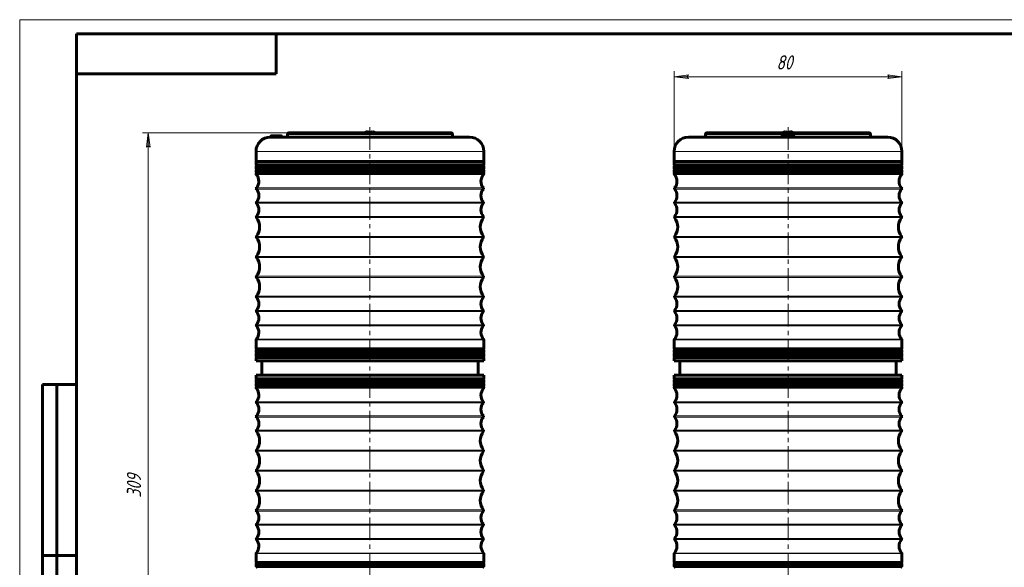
# Model space of a CAD drawing. Header units: millimetres. Extents: x 0 to 594, y 0 to 420.
# Tile 7 of 8: x 0 to 346, y 228 to 420. Entities that reach past the tile are written whole.
import ezdxf

# ---------------------------------------------------------------- set-up
doc = ezdxf.new("R2010")
doc.units = ezdxf.units.MM
for name, pattern in [('K5LT_AXLED', [12.484533, 7.984533, -1.5, 1.5, -1.5]), ('K5LT_BASIC', [0]), ('K5LT_THIN', [0])]:
    doc.linetypes.add(name, pattern=pattern)
doc.layers.add('Системный слой', color=7, linetype='Continuous')
doc.styles.add('KDIMTEXTSTYLE', font='GOST_AU.SHX', dxfattribs={"width": 0.96, "oblique": 15, "height": 5})
doc.styles.add('KTEXTSTYLE', font='GOST_AU.SHX', dxfattribs={"width": 0.96, "height": 5})
doc.dimstyles.new('KDIMSTYLE (1.00)', dxfattribs={"dimtxt": 5, "dimasz": 1, "dimexe": 2, "dimexo": 0, "dimgap": 1, "dimtad": 1, "dimtxsty": 'KDIMTEXTSTYLE', "dimsah": 1, "dimcen": 0, "dimdle": 1, "dimadec": 0, "dimazin": 0, "dimtfac": 0.667, "dimtmove": 0, "dimatfit": 3, "dimfxl": 1, "dimtvp": 1, "dimtolj": 1, "dimtzin": 0, "dimarcsym": 0})

# ---------------------------------------------------------------- blocks, each defined once
blk = doc.blocks.new('D0')
at = {"layer": 'Системный слой'}
for points in [[(45.82, 375.28), (45.16, 380.28), (44.5, 375.28), (45.16, 375.78)], [(45.16, 71.78), (45.82, 76.78), (45.16, 76.28), (44.5, 76.78)]]:
    blk.add_hatch(color=7, dxfattribs=at).paths.add_polyline_path(points)
at = {"layer": 'Системный слой', "color": 7, "linetype": 'K5LT_THIN', "lineweight": 18}
for p, q in [((94.48, 380.28), (43.16, 380.28)), ((44.5, 375.28), (45.16, 380.28)), ((45.16, 380.28), (45.82, 375.28)), ((45.16, 375.78), (44.5, 375.28)), ((45.82, 375.28), (45.16, 375.78)), ((45.16, 71.78), (44.5, 76.78)), ((44.5, 76.78), (45.16, 76.28)), ((45.16, 76.28), (45.82, 76.78)), ((45.82, 76.78), (45.16, 71.78)), ((62.98, 71.78), (43.16, 71.78))]:
    blk.add_line(p, q, dxfattribs=at)
blk.add_wipeout([(44.16, 252.3), (37.03, 252.3), (37.03, 262.81), (44.16, 262.81)]).dxf.layer = 'Системный слой'
blk.add_line((45.16, 71.78), (45.16, 380.28), dxfattribs=at)
at = {"layer": 'Системный слой', "color": 7, "insert": (37.63, 252.3), "char_height": 5, "attachment_point": 1, "rotation": 90, "style": 'KTEXTSTYLE'}
blk.add_mtext('\\H3.5;\\W0.965;\\Q15;\\Q15;\\H5.00;309', dxfattribs=at)
blk = doc.blocks.new('KDIMARROW_01')
at = {"layer": 'Системный слой'}
blk.add_hatch(color=0, dxfattribs=at).paths.add_polyline_path([(0, 0), (-5, 0.66), (-4.5, 0), (-5, -0.66)])
at = {"layer": 'Системный слой', "color": 0, "linetype": 'K5LT_THIN', "lineweight": 18}
for p, q in [((-4.5, 0), (-5, 0.66)), ((-5, 0.66), (0, 0)), ((0, 0), (-5, -0.66)), ((-5, -0.66), (-4.5, 0)), ((0, 0), (-1, 0))]:
    blk.add_line(p, q, dxfattribs=at)
blk = doc.blocks.new('U20')
at = {"layer": 'Системный слой', "color": 150, "linetype": 'K5LT_BASIC', "lineweight": 60, "true_color": 0x0080ff}
for p, q in [((269.8, 229.53), (229.8, 229.53)), ((309.8, 229.53), (269.8, 229.53))]:
    blk.add_line(p, q, dxfattribs=at)
blk = doc.blocks.new('U24')
at = {"layer": 'Системный слой', "color": 150, "linetype": 'K5LT_BASIC', "lineweight": 60, "true_color": 0x0080ff}
for p, q in [((269.8, 295.28), (229.8, 295.28)), ((309.8, 295.28), (269.8, 295.28))]:
    blk.add_line(p, q, dxfattribs=at)
blk = doc.blocks.new('U25')
at = {"layer": 'Системный слой', "color": 150, "linetype": 'K5LT_BASIC', "lineweight": 60, "true_color": 0x0080ff}
for p, q in [((269.8, 291.36), (229.8, 291.36)), ((309.8, 291.36), (269.8, 291.36))]:
    blk.add_line(p, q, dxfattribs=at)
blk = doc.blocks.new('U27')
at = {"layer": 'Системный слой', "color": 150, "linetype": 'K5LT_BASIC', "lineweight": 60, "true_color": 0x0080ff}
for p, q in [((269.8, 228.19), (229.8, 228.19)), ((309.8, 228.19), (269.8, 228.19))]:
    blk.add_line(p, q, dxfattribs=at)
blk = doc.blocks.new('U28')
at = {"layer": 'Системный слой', "color": 150, "linetype": 'K5LT_BASIC', "lineweight": 60, "true_color": 0x0080ff}
for p, q in [((269.8, 292.36), (229.8, 292.36)), ((309.8, 292.36), (269.8, 292.36))]:
    blk.add_line(p, q, dxfattribs=at)
blk = doc.blocks.new('U29')
at = {"layer": 'Системный слой', "color": 150, "linetype": 'K5LT_BASIC', "lineweight": 60, "true_color": 0x0080ff}
for p, q in [((269.8, 291.03), (229.8, 291.03)), ((309.8, 291.03), (269.8, 291.03))]:
    blk.add_line(p, q, dxfattribs=at)
blk = doc.blocks.new('U30')
at = {"layer": 'Системный слой', "color": 150, "linetype": 'K5LT_BASIC', "lineweight": 60, "true_color": 0x0080ff}
for p, q in [((269.8, 229.19), (229.8, 229.19)), ((309.8, 229.19), (269.8, 229.19))]:
    blk.add_line(p, q, dxfattribs=at)
blk = doc.blocks.new('U31')
at = {"layer": 'Системный слой', "color": 150, "linetype": 'K5LT_BASIC', "lineweight": 60, "true_color": 0x0080ff}
for p, q in [((269.8, 292.69), (229.8, 292.69)), ((309.8, 292.69), (269.8, 292.69))]:
    blk.add_line(p, q, dxfattribs=at)
blk = doc.blocks.new('U32')
at = {"layer": 'Системный слой', "color": 150, "linetype": 'K5LT_BASIC', "lineweight": 60, "true_color": 0x0080ff}
for p, q in [((269.8, 293.69), (229.8, 293.69)), ((309.8, 293.69), (269.8, 293.69))]:
    blk.add_line(p, q, dxfattribs=at)
blk = doc.blocks.new('U33')
at = {"layer": 'Системный слой', "color": 150, "linetype": 'K5LT_BASIC', "lineweight": 60, "true_color": 0x0080ff}
for p, q in [((269.8, 294.03), (229.8, 294.03)), ((309.8, 294.03), (269.8, 294.03))]:
    blk.add_line(p, q, dxfattribs=at)
blk = doc.blocks.new('U40')
at = {"layer": 'Системный слой', "color": 150, "linetype": 'K5LT_BASIC', "lineweight": 60, "true_color": 0x0080ff}
for p, q in [((269.8, 304.53), (229.8, 304.53)), ((309.8, 304.53), (269.8, 304.53))]:
    blk.add_line(p, q, dxfattribs=at)
blk = doc.blocks.new('U41')
at = {"layer": 'Системный слой', "color": 150, "linetype": 'K5LT_BASIC', "lineweight": 60, "true_color": 0x0080ff}
for p, q in [((269.8, 300.28), (229.8, 300.28)), ((309.8, 300.28), (269.8, 300.28))]:
    blk.add_line(p, q, dxfattribs=at)
blk = doc.blocks.new('U42')
at = {"layer": 'Системный слой', "color": 150, "linetype": 'K5LT_BASIC', "lineweight": 60, "true_color": 0x0080ff}
for p, q in [((269.8, 301.53), (229.8, 301.53)), ((309.8, 301.53), (269.8, 301.53))]:
    blk.add_line(p, q, dxfattribs=at)
blk = doc.blocks.new('U43')
at = {"layer": 'Системный слой', "color": 150, "linetype": 'K5LT_BASIC', "lineweight": 60, "true_color": 0x0080ff}
for p, q in [((269.8, 301.86), (229.8, 301.86)), ((309.8, 301.86), (269.8, 301.86))]:
    blk.add_line(p, q, dxfattribs=at)
blk = doc.blocks.new('U44')
at = {"layer": 'Системный слой', "color": 150, "linetype": 'K5LT_BASIC', "lineweight": 60, "true_color": 0x0080ff}
for p, q in [((269.8, 370.28), (229.8, 370.28)), ((309.8, 370.28), (269.8, 370.28))]:
    blk.add_line(p, q, dxfattribs=at)
blk = doc.blocks.new('U45')
at = {"layer": 'Системный слой', "color": 150, "linetype": 'K5LT_BASIC', "lineweight": 60, "true_color": 0x0080ff}
for p, q in [((269.8, 366.36), (229.8, 366.36)), ((309.8, 366.36), (269.8, 366.36))]:
    blk.add_line(p, q, dxfattribs=at)
blk = doc.blocks.new('U46')
at = {"layer": 'Системный слой', "color": 150, "linetype": 'K5LT_BASIC', "lineweight": 60, "true_color": 0x0080ff}
for p, q in [((269.8, 302.86), (229.8, 302.86)), ((309.8, 302.86), (269.8, 302.86))]:
    blk.add_line(p, q, dxfattribs=at)
blk = doc.blocks.new('U47')
at = {"layer": 'Системный слой', "color": 150, "linetype": 'K5LT_BASIC', "lineweight": 60, "true_color": 0x0080ff}
for p, q in [((269.8, 303.19), (229.8, 303.19)), ((309.8, 303.19), (269.8, 303.19))]:
    blk.add_line(p, q, dxfattribs=at)
blk = doc.blocks.new('U48')
at = {"layer": 'Системный слой', "color": 150, "linetype": 'K5LT_BASIC', "lineweight": 60, "true_color": 0x0080ff}
for p, q in [((269.8, 367.36), (229.8, 367.36)), ((309.8, 367.36), (269.8, 367.36))]:
    blk.add_line(p, q, dxfattribs=at)
blk = doc.blocks.new('U49')
at = {"layer": 'Системный слой', "color": 150, "linetype": 'K5LT_BASIC', "lineweight": 60, "true_color": 0x0080ff}
for p, q in [((269.8, 366.03), (229.8, 366.03)), ((309.8, 366.03), (269.8, 366.03))]:
    blk.add_line(p, q, dxfattribs=at)
blk = doc.blocks.new('U50')
at = {"layer": 'Системный слой', "color": 150, "linetype": 'K5LT_BASIC', "lineweight": 60, "true_color": 0x0080ff}
for p, q in [((269.8, 304.19), (229.8, 304.19)), ((309.8, 304.19), (269.8, 304.19))]:
    blk.add_line(p, q, dxfattribs=at)
blk = doc.blocks.new('U51')
at = {"layer": 'Системный слой', "color": 150, "linetype": 'K5LT_BASIC', "lineweight": 60, "true_color": 0x0080ff}
for p, q in [((269.8, 367.69), (229.8, 367.69)), ((309.8, 367.69), (269.8, 367.69))]:
    blk.add_line(p, q, dxfattribs=at)
blk = doc.blocks.new('U52')
at = {"layer": 'Системный слой', "color": 150, "linetype": 'K5LT_BASIC', "lineweight": 60, "true_color": 0x0080ff}
for p, q in [((269.8, 368.69), (229.8, 368.69)), ((309.8, 368.69), (269.8, 368.69))]:
    blk.add_line(p, q, dxfattribs=at)
blk = doc.blocks.new('U53')
at = {"layer": 'Системный слой', "color": 150, "linetype": 'K5LT_BASIC', "lineweight": 60, "true_color": 0x0080ff}
for p, q in [((269.8, 369.03), (229.8, 369.03)), ((309.8, 369.03), (269.8, 369.03))]:
    blk.add_line(p, q, dxfattribs=at)
blk = doc.blocks.new('U64')
at = {"layer": 'Системный слой', "color": 7, "linetype": 'K5LT_THIN', "lineweight": 18}
for p, q in [((269.8, 290.89), (229.8, 290.89)), ((309.8, 290.89), (269.8, 290.89))]:
    blk.add_line(p, q, dxfattribs=at)
blk = doc.blocks.new('U65')
at = {"layer": 'Системный слой', "color": 7, "linetype": 'K5LT_THIN', "lineweight": 18}
for p, q in [((269.8, 242.97), (229.97, 242.97)), ((309.63, 242.97), (269.8, 242.97))]:
    blk.add_line(p, q, dxfattribs=at)
blk = doc.blocks.new('U66')
at = {"layer": 'Системный слой', "color": 7, "linetype": 'K5LT_THIN', "lineweight": 18}
for p, q in [((269.8, 242.59), (229.97, 242.59)), ((309.63, 242.59), (269.8, 242.59))]:
    blk.add_line(p, q, dxfattribs=at)
blk = doc.blocks.new('U67')
at = {"layer": 'Системный слой', "color": 7, "linetype": 'K5LT_THIN', "lineweight": 18}
for p, q in [((269.8, 237.59), (229.97, 237.59)), ((309.63, 237.59), (269.8, 237.59))]:
    blk.add_line(p, q, dxfattribs=at)
blk = doc.blocks.new('U68')
at = {"layer": 'Системный слой', "color": 7, "linetype": 'K5LT_THIN', "lineweight": 18}
for p, q in [((269.8, 280.97), (229.97, 280.97)), ((309.63, 280.97), (269.8, 280.97))]:
    blk.add_line(p, q, dxfattribs=at)
blk = doc.blocks.new('U69')
at = {"layer": 'Системный слой', "color": 7, "linetype": 'K5LT_THIN', "lineweight": 18}
for p, q in [((269.8, 232.86), (229.87, 232.86)), ((309.72, 232.86), (269.8, 232.86))]:
    blk.add_line(p, q, dxfattribs=at)
blk = doc.blocks.new('U70')
at = {"layer": 'Системный слой', "color": 7, "linetype": 'K5LT_THIN', "lineweight": 18}
for p, q in [((269.8, 290.69), (229.87, 290.69)), ((309.72, 290.69), (269.8, 290.69))]:
    blk.add_line(p, q, dxfattribs=at)
blk = doc.blocks.new('U71')
at = {"layer": 'Системный слой', "color": 7, "linetype": 'K5LT_THIN', "lineweight": 18}
for p, q in [((269.8, 261.96), (229.94, 261.96)), ((309.65, 261.96), (269.8, 261.96))]:
    blk.add_line(p, q, dxfattribs=at)
blk = doc.blocks.new('U72')
at = {"layer": 'Системный слой', "color": 7, "linetype": 'K5LT_THIN', "lineweight": 18}
for p, q in [((269.8, 247.97), (229.95, 247.97)), ((309.65, 247.97), (269.8, 247.97))]:
    blk.add_line(p, q, dxfattribs=at)
blk = doc.blocks.new('U73')
at = {"layer": 'Системный слой', "color": 7, "linetype": 'K5LT_THIN', "lineweight": 18}
for p, q in [((269.8, 261.6), (229.94, 261.6)), ((309.65, 261.6), (269.8, 261.6))]:
    blk.add_line(p, q, dxfattribs=at)
blk = doc.blocks.new('U74')
at = {"layer": 'Системный слой', "color": 7, "linetype": 'K5LT_THIN', "lineweight": 18}
for p, q in [((269.8, 254.6), (229.94, 254.6)), ((309.65, 254.6), (269.8, 254.6))]:
    blk.add_line(p, q, dxfattribs=at)
blk = doc.blocks.new('U75')
at = {"layer": 'Системный слой', "color": 7, "linetype": 'K5LT_THIN', "lineweight": 18}
for p, q in [((269.8, 285.59), (229.97, 285.59)), ((309.63, 285.59), (269.8, 285.59))]:
    blk.add_line(p, q, dxfattribs=at)
blk = doc.blocks.new('U76')
at = {"layer": 'Системный слой', "color": 7, "linetype": 'K5LT_THIN', "lineweight": 18}
for p, q in [((269.8, 247.6), (229.96, 247.6)), ((309.64, 247.6), (269.8, 247.6))]:
    blk.add_line(p, q, dxfattribs=at)
blk = doc.blocks.new('U77')
at = {"layer": 'Системный слой', "color": 7, "linetype": 'K5LT_THIN', "lineweight": 18}
for p, q in [((269.8, 275.59), (229.95, 275.59)), ((309.65, 275.59), (269.8, 275.59))]:
    blk.add_line(p, q, dxfattribs=at)
blk = doc.blocks.new('U78')
at = {"layer": 'Системный слой', "color": 7, "linetype": 'K5LT_THIN', "lineweight": 18}
for p, q in [((269.8, 280.59), (229.97, 280.59)), ((309.63, 280.59), (269.8, 280.59))]:
    blk.add_line(p, q, dxfattribs=at)
blk = doc.blocks.new('U79')
at = {"layer": 'Системный слой', "color": 7, "linetype": 'K5LT_THIN', "lineweight": 18}
for p, q in [((269.8, 268.6), (229.94, 268.6)), ((309.65, 268.6), (269.8, 268.6))]:
    blk.add_line(p, q, dxfattribs=at)
blk = doc.blocks.new('U80')
at = {"layer": 'Системный слой', "color": 7, "linetype": 'K5LT_THIN', "lineweight": 18}
for p, q in [((269.8, 285.97), (229.97, 285.97)), ((309.63, 285.97), (269.8, 285.97))]:
    blk.add_line(p, q, dxfattribs=at)
blk = doc.blocks.new('U81')
at = {"layer": 'Системный слой', "color": 7, "linetype": 'K5LT_THIN', "lineweight": 18}
for p, q in [((269.8, 275.96), (229.96, 275.96)), ((309.64, 275.96), (269.8, 275.96))]:
    blk.add_line(p, q, dxfattribs=at)
blk = doc.blocks.new('U82')
at = {"layer": 'Системный слой', "color": 7, "linetype": 'K5LT_THIN', "lineweight": 18}
for p, q in [((269.8, 268.96), (229.94, 268.96)), ((309.65, 268.96), (269.8, 268.96))]:
    blk.add_line(p, q, dxfattribs=at)
blk = doc.blocks.new('U83')
at = {"layer": 'Системный слой', "color": 7, "linetype": 'K5LT_THIN', "lineweight": 18}
for p, q in [((269.8, 232.66), (229.8, 232.66)), ((309.8, 232.66), (269.8, 232.66))]:
    blk.add_line(p, q, dxfattribs=at)
blk = doc.blocks.new('U84')
at = {"layer": 'Системный слой', "color": 7, "linetype": 'K5LT_THIN', "lineweight": 18}
for p, q in [((269.8, 237.97), (229.97, 237.97)), ((309.63, 237.97), (269.8, 237.97))]:
    blk.add_line(p, q, dxfattribs=at)
blk = doc.blocks.new('U85')
at = {"layer": 'Системный слой', "color": 7, "linetype": 'K5LT_THIN', "lineweight": 18}
for p, q in [((269.8, 254.96), (229.94, 254.96)), ((309.65, 254.96), (269.8, 254.96))]:
    blk.add_line(p, q, dxfattribs=at)
blk = doc.blocks.new('U88')
at = {"layer": 'Системный слой', "color": 7, "linetype": 'K5LT_THIN', "lineweight": 18}
for p, q in [((269.8, 365.89), (229.8, 365.89)), ((309.8, 365.89), (269.8, 365.89))]:
    blk.add_line(p, q, dxfattribs=at)
blk = doc.blocks.new('U89')
at = {"layer": 'Системный слой', "color": 7, "linetype": 'K5LT_THIN', "lineweight": 18}
for p, q in [((269.8, 317.97), (229.97, 317.97)), ((309.63, 317.97), (269.8, 317.97))]:
    blk.add_line(p, q, dxfattribs=at)
blk = doc.blocks.new('U90')
at = {"layer": 'Системный слой', "color": 7, "linetype": 'K5LT_THIN', "lineweight": 18}
for p, q in [((269.8, 317.59), (229.97, 317.59)), ((309.63, 317.59), (269.8, 317.59))]:
    blk.add_line(p, q, dxfattribs=at)
blk = doc.blocks.new('U91')
at = {"layer": 'Системный слой', "color": 7, "linetype": 'K5LT_THIN', "lineweight": 18}
for p, q in [((269.8, 312.59), (229.97, 312.59)), ((309.63, 312.59), (269.8, 312.59))]:
    blk.add_line(p, q, dxfattribs=at)
blk = doc.blocks.new('U92')
at = {"layer": 'Системный слой', "color": 7, "linetype": 'K5LT_THIN', "lineweight": 18}
for p, q in [((269.8, 355.97), (229.97, 355.97)), ((309.63, 355.97), (269.8, 355.97))]:
    blk.add_line(p, q, dxfattribs=at)
blk = doc.blocks.new('U93')
at = {"layer": 'Системный слой', "color": 7, "linetype": 'K5LT_THIN', "lineweight": 18}
for p, q in [((269.8, 307.86), (229.87, 307.86)), ((309.72, 307.86), (269.8, 307.86))]:
    blk.add_line(p, q, dxfattribs=at)
blk = doc.blocks.new('U94')
at = {"layer": 'Системный слой', "color": 7, "linetype": 'K5LT_THIN', "lineweight": 18}
for p, q in [((269.8, 365.69), (229.87, 365.69)), ((309.72, 365.69), (269.8, 365.69))]:
    blk.add_line(p, q, dxfattribs=at)
blk = doc.blocks.new('U95')
at = {"layer": 'Системный слой', "color": 7, "linetype": 'K5LT_THIN', "lineweight": 18}
for p, q in [((269.8, 336.96), (229.94, 336.96)), ((309.65, 336.96), (269.8, 336.96))]:
    blk.add_line(p, q, dxfattribs=at)
blk = doc.blocks.new('U96')
at = {"layer": 'Системный слой', "color": 7, "linetype": 'K5LT_THIN', "lineweight": 18}
for p, q in [((269.8, 322.97), (229.95, 322.97)), ((309.65, 322.97), (269.8, 322.97))]:
    blk.add_line(p, q, dxfattribs=at)
blk = doc.blocks.new('U97')
at = {"layer": 'Системный слой', "color": 7, "linetype": 'K5LT_THIN', "lineweight": 18}
for p, q in [((269.8, 336.6), (229.94, 336.6)), ((309.65, 336.6), (269.8, 336.6))]:
    blk.add_line(p, q, dxfattribs=at)
blk = doc.blocks.new('U98')
at = {"layer": 'Системный слой', "color": 7, "linetype": 'K5LT_THIN', "lineweight": 18}
for p, q in [((269.8, 329.6), (229.94, 329.6)), ((309.65, 329.6), (269.8, 329.6))]:
    blk.add_line(p, q, dxfattribs=at)
blk = doc.blocks.new('U99')
at = {"layer": 'Системный слой', "color": 7, "linetype": 'K5LT_THIN', "lineweight": 18}
for p, q in [((269.8, 360.59), (229.97, 360.59)), ((309.63, 360.59), (269.8, 360.59))]:
    blk.add_line(p, q, dxfattribs=at)
blk = doc.blocks.new('U100')
at = {"layer": 'Системный слой', "color": 7, "linetype": 'K5LT_THIN', "lineweight": 18}
for p, q in [((269.8, 322.6), (229.96, 322.6)), ((309.64, 322.6), (269.8, 322.6))]:
    blk.add_line(p, q, dxfattribs=at)
blk = doc.blocks.new('U101')
at = {"layer": 'Системный слой', "color": 7, "linetype": 'K5LT_THIN', "lineweight": 18}
for p, q in [((269.8, 350.59), (229.95, 350.59)), ((309.65, 350.59), (269.8, 350.59))]:
    blk.add_line(p, q, dxfattribs=at)
blk = doc.blocks.new('U102')
at = {"layer": 'Системный слой', "color": 7, "linetype": 'K5LT_THIN', "lineweight": 18}
for p, q in [((269.8, 355.59), (229.97, 355.59)), ((309.63, 355.59), (269.8, 355.59))]:
    blk.add_line(p, q, dxfattribs=at)
blk = doc.blocks.new('U103')
at = {"layer": 'Системный слой', "color": 7, "linetype": 'K5LT_THIN', "lineweight": 18}
for p, q in [((269.8, 343.6), (229.94, 343.6)), ((309.65, 343.6), (269.8, 343.6))]:
    blk.add_line(p, q, dxfattribs=at)
blk = doc.blocks.new('U104')
at = {"layer": 'Системный слой', "color": 7, "linetype": 'K5LT_THIN', "lineweight": 18}
for p, q in [((269.8, 360.97), (229.97, 360.97)), ((309.63, 360.97), (269.8, 360.97))]:
    blk.add_line(p, q, dxfattribs=at)
blk = doc.blocks.new('U105')
at = {"layer": 'Системный слой', "color": 7, "linetype": 'K5LT_THIN', "lineweight": 18}
for p, q in [((269.8, 350.96), (229.96, 350.96)), ((309.64, 350.96), (269.8, 350.96))]:
    blk.add_line(p, q, dxfattribs=at)
blk = doc.blocks.new('U106')
at = {"layer": 'Системный слой', "color": 7, "linetype": 'K5LT_THIN', "lineweight": 18}
for p, q in [((269.8, 343.96), (229.94, 343.96)), ((309.65, 343.96), (269.8, 343.96))]:
    blk.add_line(p, q, dxfattribs=at)
blk = doc.blocks.new('U107')
at = {"layer": 'Системный слой', "color": 7, "linetype": 'K5LT_THIN', "lineweight": 18}
for p, q in [((269.8, 307.66), (229.8, 307.66)), ((309.8, 307.66), (269.8, 307.66))]:
    blk.add_line(p, q, dxfattribs=at)
blk = doc.blocks.new('U108')
at = {"layer": 'Системный слой', "color": 7, "linetype": 'K5LT_THIN', "lineweight": 18}
for p, q in [((269.8, 312.97), (229.97, 312.97)), ((309.63, 312.97), (269.8, 312.97))]:
    blk.add_line(p, q, dxfattribs=at)
blk = doc.blocks.new('U109')
at = {"layer": 'Системный слой', "color": 7, "linetype": 'K5LT_THIN', "lineweight": 18}
for p, q in [((269.8, 329.96), (229.94, 329.96)), ((309.65, 329.96), (269.8, 329.96))]:
    blk.add_line(p, q, dxfattribs=at)
blk = doc.blocks.new('D2')
at = {"layer": 'Системный слой'}
for points in [[(229.8, 399.98), (234.8, 400.63), (234.3, 399.98), (234.8, 399.32)], [(309.8, 399.98), (304.8, 400.63), (305.3, 399.98), (304.8, 399.32)]]:
    blk.add_hatch(color=7, dxfattribs=at).paths.add_polyline_path(points)
at = {"layer": 'Системный слой', "color": 7, "linetype": 'K5LT_THIN', "lineweight": 18}
for p, q in [((229.8, 373.78), (229.8, 401.98)), ((309.8, 373.78), (309.8, 401.98)), ((229.8, 399.98), (234.8, 400.63)), ((234.8, 399.32), (229.8, 399.98)), ((234.8, 400.63), (234.3, 399.98)), ((234.3, 399.98), (234.8, 399.32)), ((305.3, 399.98), (304.8, 400.63)), ((304.8, 400.63), (309.8, 399.98)), ((309.8, 399.98), (304.8, 399.32)), ((304.8, 399.32), (305.3, 399.98))]:
    blk.add_line(p, q, dxfattribs=at)
blk.add_wipeout([(265.71, 400.98), (265.71, 408.11), (273.55, 408.11), (273.55, 400.98)]).dxf.layer = 'Системный слой'
blk.add_line((229.8, 399.98), (309.8, 399.98), dxfattribs=at)
at = {"layer": 'Системный слой', "color": 7, "insert": (265.71, 407.51), "char_height": 5, "attachment_point": 1, "style": 'KTEXTSTYLE'}
blk.add_mtext('\\H3.5;\\W0.965;\\Q15;\\Q15;\\H5.00;80', dxfattribs=at)
blk = doc.blocks.new('U117')
at = {"color": 7, "linetype": 'K5LT_THIN', "lineweight": 18}
for p, q in [((0, 0), (0, 420)), ((0, 420), (594, 420))]:
    blk.add_line(p, q, dxfattribs=at)
at = {"color": 150, "linetype": 'K5LT_BASIC', "lineweight": 60, "true_color": 0x0080ff}
for p, q in [((20, 5), (20, 415)), ((20, 415), (589, 415)), ((90, 415), (90, 401)), ((90, 401), (20, 401)), ((8, 172), (8, 292)), ((20, 292), (8, 292)), ((13, 172), (13, 292)), ((20, 232), (8, 232))]:
    blk.add_line(p, q, dxfattribs=at)

msp = doc.modelspace()

# ---------------------------------------------------------------- linework, layer by layer
at = {"layer": 'Системный слой', "color": 150, "linetype": 'K5LT_BASIC', "lineweight": 60, "true_color": 0x0080ff}
for p, q in [((121.117, 380.342), (121.099, 380.368)), ((122.499, 380.342), (122.456, 380.586)), ((123.504, 380.586), (123.461, 380.342)), ((124.86, 380.368), (124.843, 380.342)), ((267.916, 380.368), (267.933, 380.342)), ((269.315, 380.342), (269.272, 380.586)), ((270.32, 380.586), (270.277, 380.342)), ((271.676, 380.368), (271.659, 380.342)), ((157.98, 378.777), (87.98, 378.777)), ((88.18, 378.777), (88.18, 379.077)), ((88.579, 379.277), (91.78, 379.277)), ((91.98, 378.777), (91.98, 379.077)), ((93.98, 379.777), (93.98, 378.777)), ((151.48, 380.277), (94.48, 380.277)), ((151.98, 379.777), (151.98, 378.777)), ((304.796, 378.777), (234.796, 378.777)), ((240.796, 379.777), (240.796, 378.777)), ((298.296, 380.277), (241.296, 380.277)), ((267.596, 378.777), (267.596, 379.077)), ((267.943, 379.277), (269.796, 379.277)), ((269.796, 379.277), (271.649, 379.277)), ((269.796, 379.077), (269.796, 379.277)), ((269.796, 378.777), (269.796, 379.077)), ((271.996, 378.777), (271.996, 379.077)), ((298.796, 379.777), (298.796, 378.777)), ((82.98, 373.777), (82.98, 370.277)), ((162.98, 373.777), (162.98, 370.277)), ((229.796, 373.777), (229.796, 370.277)), ((309.796, 373.777), (309.796, 370.277)), ((162.98, 370.277), (82.98, 370.277)), ((162.98, 370.277), (82.98, 370.277)), ((82.98, 370.277), (82.98, 369.027)), ((162.98, 370.277), (162.98, 369.027)), ((309.796, 370.277), (229.796, 370.277)), ((229.796, 370.277), (229.796, 369.027)), ((309.796, 370.277), (309.796, 369.027)), ((162.98, 369.027), (82.98, 369.027)), ((82.98, 368.694), (82.98, 367.694)), ((162.98, 368.694), (82.98, 368.694)), ((162.98, 367.694), (82.98, 367.694)), ((162.98, 367.361), (82.98, 367.361)), ((82.98, 367.361), (82.98, 366.361)), ((162.98, 368.694), (162.98, 367.694)), ((162.98, 367.361), (162.98, 366.361)), ((229.796, 368.694), (229.796, 367.694)), ((229.796, 367.361), (229.796, 366.361)), ((309.796, 368.694), (309.796, 367.694)), ((309.796, 367.361), (309.796, 366.361)), ((162.98, 366.361), (82.98, 366.361)), ((82.98, 366.027), (82.98, 365.895)), ((162.98, 366.027), (82.98, 366.027)), ((162.98, 366.027), (162.98, 365.895)), ((229.796, 366.027), (229.796, 365.895)), ((309.796, 366.027), (309.796, 365.895)), ((82.98, 307.66), (82.98, 304.527)), ((162.98, 304.527), (82.98, 304.527)), ((162.98, 307.66), (162.98, 304.527)), ((229.796, 307.66), (229.796, 304.527)), ((309.796, 307.66), (309.796, 304.527)), ((82.98, 304.194), (82.98, 303.194)), ((162.98, 304.194), (82.98, 304.194)), ((162.98, 303.194), (82.98, 303.194)), ((82.98, 302.861), (82.98, 301.861)), ((162.98, 302.861), (82.98, 302.861)), ((162.98, 301.861), (82.98, 301.861)), ((162.98, 301.527), (82.98, 301.527)), ((82.98, 301.527), (82.98, 300.277)), ((162.98, 304.194), (162.98, 303.194)), ((162.98, 302.861), (162.98, 301.861)), ((162.98, 301.527), (162.98, 300.277)), ((229.796, 304.194), (229.796, 303.194)), ((229.796, 302.861), (229.796, 301.861)), ((229.796, 301.527), (229.796, 300.277)), ((309.796, 304.194), (309.796, 303.194)), ((309.796, 302.861), (309.796, 301.861)), ((309.796, 301.527), (309.796, 300.277)), ((162.98, 300.277), (82.98, 300.277)), ((84.98, 300.277), (84.98, 295.277)), ((160.98, 300.277), (160.98, 295.277)), ((231.796, 300.277), (231.796, 295.277)), ((307.796, 300.277), (307.796, 295.277)), ((162.98, 295.277), (82.98, 295.277)), ((82.98, 295.277), (82.98, 294.027)), ((162.98, 294.027), (82.98, 294.027)), ((162.98, 295.277), (162.98, 294.027)), ((229.796, 295.277), (229.796, 294.027)), ((309.796, 295.277), (309.796, 294.027)), ((82.98, 293.694), (82.98, 292.694)), ((162.98, 293.694), (82.98, 293.694)), ((162.98, 292.694), (82.98, 292.694)), ((162.98, 292.361), (82.98, 292.361)), ((82.98, 292.361), (82.98, 291.361)), ((162.98, 291.361), (82.98, 291.361)), ((82.98, 291.027), (82.98, 290.895)), ((162.98, 291.027), (82.98, 291.027)), ((162.98, 293.694), (162.98, 292.694)), ((162.98, 292.361), (162.98, 291.361)), ((162.98, 291.027), (162.98, 290.895)), ((229.796, 293.694), (229.796, 292.694)), ((229.796, 292.361), (229.796, 291.361)), ((229.796, 291.027), (229.796, 290.895)), ((309.796, 293.694), (309.796, 292.694)), ((309.796, 292.361), (309.796, 291.361)), ((309.796, 291.027), (309.796, 290.895)), ((82.98, 232.66), (82.98, 229.527)), ((162.98, 232.66), (162.98, 229.527)), ((229.796, 232.66), (229.796, 229.527)), ((309.796, 232.66), (309.796, 229.527)), ((162.98, 229.527), (82.98, 229.527)), ((82.98, 229.194), (82.98, 228.194)), ((162.98, 229.194), (82.98, 229.194)), ((162.98, 228.194), (82.98, 228.194)), ((162.98, 229.194), (162.98, 228.194)), ((229.796, 229.194), (229.796, 228.194)), ((309.796, 229.194), (309.796, 228.194))]:
    msp.add_line(p, q, dxfattribs=at)
at = {"layer": 'Системный слой', "color": 30, "linetype": 'K5LT_AXLED', "lineweight": 18, "true_color": 0xff8000}
for p, q in [((122.98, 382.277), (122.98, 370.277)), ((269.796, 382.277), (269.796, 370.277)), ((122.98, 370.277), (122.98, 295.277)), ((269.796, 370.277), (269.796, 295.277)), ((122.98, 295.277), (122.98, 220.277)), ((269.796, 295.277), (269.796, 220.277))]:
    msp.add_line(p, q, dxfattribs=at)
at = {"layer": 'Системный слой', "color": 7, "linetype": 'K5LT_THIN', "lineweight": 18}
for p, q in [((88.18, 379.077), (91.98, 379.077)), ((151.98, 379.777), (93.98, 379.777)), ((298.796, 379.777), (240.796, 379.777)), ((267.596, 379.077), (269.796, 379.077)), ((269.796, 379.077), (271.996, 379.077)), ((162.98, 373.777), (82.98, 373.777)), ((309.796, 373.777), (229.796, 373.777)), ((162.98, 365.895), (82.98, 365.895)), ((162.903, 365.695), (83.056, 365.695)), ((162.81, 360.968), (83.149, 360.968)), ((162.81, 360.586), (83.149, 360.586)), ((162.81, 355.968), (83.149, 355.968)), ((162.81, 355.586), (83.149, 355.586)), ((162.83, 350.585), (83.13, 350.585)), ((162.82, 350.957), (83.14, 350.957)), ((162.838, 343.958), (83.121, 343.958)), ((162.838, 343.597), (83.121, 343.597)), ((162.838, 336.958), (83.121, 336.958)), ((162.838, 336.597), (83.121, 336.597)), ((162.838, 329.958), (83.121, 329.958)), ((162.838, 329.597), (83.121, 329.597)), ((162.83, 322.969), (83.13, 322.969)), ((162.82, 322.598), (83.14, 322.598)), ((162.81, 317.968), (83.149, 317.968)), ((162.81, 317.586), (83.149, 317.586)), ((162.81, 312.968), (83.149, 312.968)), ((162.81, 312.586), (83.149, 312.586)), ((162.903, 307.86), (83.056, 307.86)), ((162.98, 307.66), (82.98, 307.66)), ((162.98, 290.895), (82.98, 290.895)), ((162.903, 290.695), (83.056, 290.695)), ((162.81, 285.968), (83.149, 285.968)), ((162.81, 285.586), (83.149, 285.586)), ((162.81, 280.968), (83.149, 280.968)), ((162.81, 280.586), (83.149, 280.586)), ((162.83, 275.585), (83.13, 275.585)), ((162.82, 275.957), (83.14, 275.957)), ((162.838, 268.958), (83.121, 268.958)), ((162.838, 268.597), (83.121, 268.597)), ((162.838, 261.958), (83.121, 261.958)), ((162.838, 261.597), (83.121, 261.597)), ((162.838, 254.958), (83.121, 254.958)), ((162.838, 254.597), (83.121, 254.597)), ((162.83, 247.969), (83.13, 247.969)), ((162.82, 247.598), (83.14, 247.598)), ((162.81, 242.968), (83.149, 242.968)), ((162.81, 242.586), (83.149, 242.586)), ((162.81, 237.968), (83.149, 237.968)), ((162.81, 237.586), (83.149, 237.586)), ((162.98, 232.66), (82.98, 232.66)), ((162.903, 232.86), (83.056, 232.86))]:
    msp.add_line(p, q, dxfattribs=at)
at = {"layer": 'Системный слой', "color": 150, "linetype": 'K5LT_BASIC', "lineweight": 60, "true_color": 0x0080ff}
for centre, radius, start, end in [((122.98, 377.152), 3.725, 120.31831, 122.9731), ((122.98, 377.152), 3.725, 57.0269, 59.68169), ((269.796, 377.152), 3.725, 120.31835, 122.9731), ((269.796, 377.152), 3.725, 57.0269, 59.68169), ((87.98, 373.777), 5, 90, 180), ((91.78, 379.077), 0.2, 0, 90), ((94.48, 379.777), 0.5, 90, 180), ((151.48, 379.777), 0.5, 0, 90), ((157.98, 373.777), 5, 0, 90), ((234.796, 373.777), 5, 90, 180), ((241.296, 379.777), 0.5, 90, 180), ((298.296, 379.777), 0.5, 0, 90), ((304.796, 373.777), 5, 0, 90), ((82.98, 368.861), 0.167, 270, 90), ((82.98, 367.527), 0.167, 270, 90), ((162.98, 368.861), 0.167, 90, 270), ((162.98, 367.527), 0.167, 90, 270), ((229.796, 368.861), 0.167, 270, 90), ((229.796, 367.527), 0.167, 270, 90), ((309.796, 368.861), 0.167, 90, 270), ((309.796, 367.527), 0.167, 90, 270), ((82.98, 366.194), 0.167, 270, 90), ((83.28, 365.895), 0.3, 180, 221.82175), ((80.355, 363.277), 3.625, 320.43578, 41.82175), ((165.605, 363.277), 3.625, 138.17825, 219.56422), ((162.98, 366.194), 0.167, 90, 270), ((162.68, 365.895), 0.3, 318.17825, 0), ((229.796, 366.194), 0.167, 270, 90), ((230.096, 365.895), 0.3, 180, 221.82175), ((227.171, 363.277), 3.625, 320.43578, 41.82175), ((312.421, 363.277), 3.625, 138.17825, 219.56422), ((309.796, 366.194), 0.167, 90, 270), ((309.496, 365.895), 0.3, 318.17825, 0), ((83.381, 360.777), 0.3, 140.43578, 219.56422), ((80.355, 358.277), 3.625, 320.43578, 39.56422), ((165.605, 358.277), 3.625, 140.43578, 219.56422), ((162.579, 360.777), 0.3, 320.43578, 39.56422), ((230.197, 360.777), 0.3, 140.43578, 219.56422), ((227.171, 358.277), 3.625, 320.43578, 39.56422), ((312.421, 358.277), 3.625, 140.43578, 219.56422), ((309.395, 360.777), 0.3, 320.43578, 39.56422), ((83.381, 355.777), 0.3, 140.43578, 219.56422), ((80.355, 353.277), 3.625, 320.20061, 39.56422), ((165.605, 353.277), 3.625, 140.43578, 219.79939), ((162.579, 355.777), 0.3, 320.43578, 39.56422), ((230.197, 355.777), 0.3, 140.43578, 219.56422), ((227.171, 353.277), 3.625, 320.20061, 39.56422), ((312.421, 353.277), 3.625, 140.43578, 219.79939), ((309.395, 355.777), 0.3, 320.43578, 39.56422), ((83.37, 350.765), 0.3, 140.20061, 216.77899), ((78.705, 347.277), 5.525, 323.0686, 36.77899), ((167.255, 347.277), 5.525, 143.22101, 216.9314), ((162.589, 350.765), 0.3, 323.22101, 39.79939), ((230.187, 350.765), 0.3, 140.20061, 216.77899), ((225.521, 347.277), 5.525, 323.0686, 36.77899), ((314.071, 347.277), 5.525, 143.22101, 216.9314), ((309.405, 350.765), 0.3, 323.22101, 39.79939), ((83.361, 343.777), 0.3, 143.0686, 216.9314), ((78.705, 340.277), 5.525, 323.0686, 36.9314), ((167.255, 340.277), 5.525, 143.0686, 216.9314), ((162.599, 343.777), 0.3, 323.0686, 36.9314), ((230.177, 343.777), 0.3, 143.0686, 216.9314), ((225.521, 340.277), 5.525, 323.0686, 36.9314), ((314.071, 340.277), 5.525, 143.0686, 216.9314), ((309.415, 343.777), 0.3, 323.0686, 36.9314), ((83.361, 336.777), 0.3, 143.0686, 216.9314), ((78.705, 333.277), 5.525, 323.0686, 36.9314), ((167.255, 333.277), 5.525, 143.0686, 216.9314), ((162.599, 336.777), 0.3, 323.0686, 36.9314), ((230.177, 336.777), 0.3, 143.0686, 216.9314), ((225.521, 333.277), 5.525, 323.0686, 36.9314), ((314.071, 333.277), 5.525, 143.0686, 216.9314), ((309.415, 336.777), 0.3, 323.0686, 36.9314), ((83.361, 329.777), 0.3, 143.0686, 216.9314), ((78.705, 326.277), 5.525, 323.22101, 36.9314), ((167.255, 326.277), 5.525, 143.0686, 216.77899), ((162.599, 329.777), 0.3, 323.0686, 36.9314), ((230.177, 329.777), 0.3, 143.0686, 216.9314), ((225.521, 326.277), 5.525, 323.22101, 36.9314), ((314.071, 326.277), 5.525, 143.0686, 216.77899), ((309.415, 329.777), 0.3, 323.0686, 36.9314), ((83.37, 322.79), 0.3, 143.22101, 219.79939), ((80.355, 320.277), 3.625, 320.43578, 39.79939), ((165.605, 320.277), 3.625, 140.20061, 219.56422), ((162.589, 322.79), 0.3, 320.20061, 36.77899), ((230.187, 322.79), 0.3, 143.22101, 219.79939), ((227.171, 320.277), 3.625, 320.43578, 39.79939), ((312.421, 320.277), 3.625, 140.20061, 219.56422), ((309.405, 322.79), 0.3, 320.20061, 36.77899), ((83.381, 317.777), 0.3, 140.43578, 219.56422), ((80.355, 315.277), 3.625, 320.43578, 39.56422), ((165.605, 315.277), 3.625, 140.43578, 219.56422), ((162.579, 317.777), 0.3, 320.43578, 39.56422), ((230.197, 317.777), 0.3, 140.43578, 219.56422), ((227.171, 315.277), 3.625, 320.43578, 39.56422), ((312.421, 315.277), 3.625, 140.43578, 219.56422), ((309.395, 317.777), 0.3, 320.43578, 39.56422), ((80.355, 310.277), 3.625, 318.17825, 39.56422), ((83.381, 312.777), 0.3, 140.43578, 219.56422), ((165.605, 310.277), 3.625, 140.43578, 221.82175), ((162.579, 312.777), 0.3, 320.43578, 39.56422), ((227.171, 310.277), 3.625, 318.17825, 39.56422), ((230.197, 312.777), 0.3, 140.43578, 219.56422), ((312.421, 310.277), 3.625, 140.43578, 221.82175), ((309.395, 312.777), 0.3, 320.43578, 39.56422), ((83.28, 307.66), 0.3, 138.17825, 180), ((162.68, 307.66), 0.3, 0, 41.82175), ((230.096, 307.66), 0.3, 138.17825, 180), ((309.496, 307.66), 0.3, 0, 41.82175), ((82.98, 304.361), 0.167, 270, 90), ((162.98, 304.361), 0.167, 90, 270), ((229.796, 304.361), 0.167, 270, 90), ((309.796, 304.361), 0.167, 90, 270), ((82.98, 303.027), 0.167, 270, 90), ((82.98, 301.694), 0.167, 270, 90), ((162.98, 303.027), 0.167, 90, 270), ((162.98, 301.694), 0.167, 90, 270), ((229.796, 303.027), 0.167, 270, 90), ((229.796, 301.694), 0.167, 270, 90), ((309.796, 303.027), 0.167, 90, 270), ((309.796, 301.694), 0.167, 90, 270), ((82.98, 293.861), 0.167, 270, 90), ((162.98, 293.861), 0.167, 90, 270), ((229.796, 293.861), 0.167, 270, 90), ((309.796, 293.861), 0.167, 90, 270), ((82.98, 292.527), 0.167, 270, 90), ((82.98, 291.194), 0.167, 270, 90), ((83.28, 290.895), 0.3, 180, 221.82175), ((80.355, 288.277), 3.625, 320.43578, 41.82175), ((165.605, 288.277), 3.625, 138.17825, 219.56422), ((162.98, 292.527), 0.167, 90, 270), ((162.98, 291.194), 0.167, 90, 270), ((162.68, 290.895), 0.3, 318.17825, 0), ((229.796, 292.527), 0.167, 270, 90), ((229.796, 291.194), 0.167, 270, 90), ((230.096, 290.895), 0.3, 180, 221.82175), ((227.171, 288.277), 3.625, 320.43578, 41.82175), ((312.421, 288.277), 3.625, 138.17825, 219.56422), ((309.796, 292.527), 0.167, 90, 270), ((309.796, 291.194), 0.167, 90, 270), ((309.496, 290.895), 0.3, 318.17825, 0), ((83.381, 285.777), 0.3, 140.43578, 219.56422), ((80.355, 283.277), 3.625, 320.43578, 39.56422), ((165.605, 283.277), 3.625, 140.43578, 219.56422), ((162.579, 285.777), 0.3, 320.43578, 39.56422), ((230.197, 285.777), 0.3, 140.43578, 219.56422), ((227.171, 283.277), 3.625, 320.43578, 39.56422), ((312.421, 283.277), 3.625, 140.43578, 219.56422), ((309.395, 285.777), 0.3, 320.43578, 39.56422), ((83.381, 280.777), 0.3, 140.43578, 219.56422), ((80.355, 278.277), 3.625, 320.20061, 39.56422), ((165.605, 278.277), 3.625, 140.43578, 219.79939), ((162.579, 280.777), 0.3, 320.43578, 39.56422), ((230.197, 280.777), 0.3, 140.43578, 219.56422), ((227.171, 278.277), 3.625, 320.20061, 39.56422), ((312.421, 278.277), 3.625, 140.43578, 219.79939), ((309.395, 280.777), 0.3, 320.43578, 39.56422), ((83.37, 275.765), 0.3, 140.20061, 216.77899), ((78.705, 272.277), 5.525, 323.0686, 36.77899), ((167.255, 272.277), 5.525, 143.22101, 216.9314), ((162.589, 275.765), 0.3, 323.22101, 39.79939), ((230.187, 275.765), 0.3, 140.20061, 216.77899), ((225.521, 272.277), 5.525, 323.0686, 36.77899), ((314.071, 272.277), 5.525, 143.22101, 216.9314), ((309.405, 275.765), 0.3, 323.22101, 39.79939), ((83.361, 268.777), 0.3, 143.0686, 216.9314), ((78.705, 265.277), 5.525, 323.0686, 36.9314), ((167.255, 265.277), 5.525, 143.0686, 216.9314), ((162.599, 268.777), 0.3, 323.0686, 36.9314), ((230.177, 268.777), 0.3, 143.0686, 216.9314), ((225.521, 265.277), 5.525, 323.0686, 36.9314), ((314.071, 265.277), 5.525, 143.0686, 216.9314), ((309.415, 268.777), 0.3, 323.0686, 36.9314), ((83.361, 261.777), 0.3, 143.0686, 216.9314), ((78.705, 258.277), 5.525, 323.0686, 36.9314), ((167.255, 258.277), 5.525, 143.0686, 216.9314), ((162.599, 261.777), 0.3, 323.0686, 36.9314), ((230.177, 261.777), 0.3, 143.0686, 216.9314), ((225.521, 258.277), 5.525, 323.0686, 36.9314), ((314.071, 258.277), 5.525, 143.0686, 216.9314), ((309.415, 261.777), 0.3, 323.0686, 36.9314), ((83.361, 254.777), 0.3, 143.0686, 216.9314), ((78.705, 251.277), 5.525, 323.22101, 36.9314), ((167.255, 251.277), 5.525, 143.0686, 216.77899), ((162.599, 254.777), 0.3, 323.0686, 36.9314), ((230.177, 254.777), 0.3, 143.0686, 216.9314), ((225.521, 251.277), 5.525, 323.22101, 36.9314), ((314.071, 251.277), 5.525, 143.0686, 216.77899), ((309.415, 254.777), 0.3, 323.0686, 36.9314), ((83.37, 247.79), 0.3, 143.22101, 219.79939), ((80.355, 245.277), 3.625, 320.43578, 39.79939), ((165.605, 245.277), 3.625, 140.20061, 219.56422), ((162.589, 247.79), 0.3, 320.20061, 36.77899), ((230.187, 247.79), 0.3, 143.22101, 219.79939), ((227.171, 245.277), 3.625, 320.43578, 39.79939), ((312.421, 245.277), 3.625, 140.20061, 219.56422), ((309.405, 247.79), 0.3, 320.20061, 36.77899), ((83.381, 242.777), 0.3, 140.43578, 219.56422), ((80.355, 240.277), 3.625, 320.43578, 39.56422), ((165.605, 240.277), 3.625, 140.43578, 219.56422), ((162.579, 242.777), 0.3, 320.43578, 39.56422), ((230.197, 242.777), 0.3, 140.43578, 219.56422), ((227.171, 240.277), 3.625, 320.43578, 39.56422), ((312.421, 240.277), 3.625, 140.43578, 219.56422), ((309.395, 242.777), 0.3, 320.43578, 39.56422), ((80.355, 235.277), 3.625, 318.17825, 39.56422), ((83.381, 237.777), 0.3, 140.43578, 219.56422), ((165.605, 235.277), 3.625, 140.43578, 221.82175), ((162.579, 237.777), 0.3, 320.43578, 39.56422), ((227.171, 235.277), 3.625, 318.17825, 39.56422), ((230.197, 237.777), 0.3, 140.43578, 219.56422), ((312.421, 235.277), 3.625, 140.43578, 221.82175), ((309.395, 237.777), 0.3, 320.43578, 39.56422), ((83.28, 232.66), 0.3, 138.17825, 180), ((162.68, 232.66), 0.3, 0, 41.82175), ((230.096, 232.66), 0.3, 138.17825, 180), ((309.496, 232.66), 0.3, 0, 41.82175), ((82.98, 229.361), 0.167, 270, 90), ((82.98, 228.027), 0.167, 270, 90), ((162.98, 229.361), 0.167, 90, 270), ((162.98, 228.027), 0.167, 90, 270), ((229.796, 229.361), 0.167, 270, 90), ((229.796, 228.027), 0.167, 270, 90), ((309.796, 229.361), 0.167, 90, 270), ((309.796, 228.027), 0.167, 90, 270)]:
    msp.add_arc(centre, radius, start, end, dxfattribs=at)
for centre, major_axis, ratio, start_param, end_param in [((122.98, 377.166), (-3.724, 0), 0.9849221, 5.0823584, 5.2362124), ((122.98, 377.166), (-3.724, 0), 0.9849221, 5.0823584, 5.2362124), ((123.013, 377.188), (-2.722, 2.54), 0.9235247, 5.6403656, 5.8178917), ((123.013, 377.188), (-2.722, 2.54), 0.9235247, 5.6403656, 5.8178917), ((123.097, 377.188), (-1.082, 3.562), 0.2616926, -0.3941189, -0.2165928), ((123.097, 377.188), (-1.082, 3.562), 0.2616926, -0.3941189, -0.2165928), ((122.98, 377.295), (-3.716, 0), 0.8268199, 4.5826027, 4.8421753), ((122.98, 377.295), (-3.716, 0), 0.8268199, 4.712389, 4.8421753), ((122.98, 377.295), (-3.716, 0), 0.8268199, 4.5826027, 4.712389), ((122.863, 377.188), (1.082, 3.562), 0.2616926, 0.2165928, 0.3941189), ((122.863, 377.188), (1.082, 3.562), 0.2616926, 0.2165928, 0.3941189), ((122.947, 377.188), (2.722, 2.54), 0.9235247, 0.4652936, 0.6428197), ((122.947, 377.188), (2.722, 2.54), 0.9235247, 0.4652936, 0.6428197), ((122.98, 377.166), (-3.724, 0), 0.9849221, 4.1885656, 4.3424195), ((122.98, 377.166), (-3.724, 0), 0.9849221, 4.1885656, 4.3424195), ((269.796, 377.166), (-3.724, 0), 0.9849221, 5.0823584, 5.2362124), ((269.796, 377.166), (-3.724, 0), 0.9849221, 5.0823584, 5.2362124), ((269.829, 377.188), (-2.722, 2.54), 0.9235247, 5.6403656, 5.8178917), ((269.829, 377.188), (-2.722, 2.54), 0.9235247, 5.6403656, 5.8178917), ((269.913, 377.188), (-1.082, 3.562), 0.2616926, -0.3941189, -0.2165928), ((269.913, 377.188), (-1.082, 3.562), 0.2616926, -0.3941189, -0.2165928), ((269.796, 377.295), (-3.716, 0), 0.8268199, 4.5826027, 4.8421753), ((269.796, 377.295), (-3.716, 0), 0.8268199, 4.5826027, 4.8421753), ((269.679, 377.188), (1.082, 3.562), 0.2616926, 0.2165928, 0.3941189), ((269.679, 377.188), (1.082, 3.562), 0.2616926, 0.2165928, 0.3941189), ((269.763, 377.188), (2.722, 2.54), 0.9235247, 0.4652936, 0.6428197), ((269.763, 377.188), (2.722, 2.54), 0.9235247, 0.4652936, 0.6428197), ((269.796, 377.166), (-3.724, 0), 0.9849221, 4.1885656, 4.3424195), ((269.796, 377.166), (-3.724, 0), 0.9849221, 4.1885656, 4.3424195), ((88.579, 379.077), (0.399, 0), 0.5010363, 1.5707963, 3.1415927), ((267.943, 379.077), (0.347, 0), 0.5765525, 1.5707963, 3.1415927), ((271.649, 379.077), (-0.347, 0), 0.5765525, 3.1415927, 4.712389)]:
    msp.add_ellipse(centre, major_axis=major_axis, ratio=ratio, start_param=start_param, end_param=end_param, dxfattribs=at)

# ---------------------------------------------------------------- block references
at = {"layer": 'Системный слой'}
for name in ['U44', 'U53', 'U52', 'U51', 'U48', 'U45', 'U49', 'U88', 'U94', 'U104', 'U99', 'U92', 'U102', 'U101', 'U105', 'U106', 'U103', 'U95', 'U97', 'U109', 'U98', 'U96', 'U100', 'U89', 'U90', 'U108', 'U91', 'U93', 'U107', 'U40', 'U50', 'U47', 'U46', 'U43', 'U42', 'U41', 'U24', 'U33', 'U32', 'U31', 'U28', 'U25', 'U29', 'U64', 'U70', 'U80', 'U75', 'U68', 'U78', 'U77', 'U81', 'U82', 'U79', 'U71', 'U73', 'U85', 'U74', 'U72', 'U76', 'U65', 'U66', 'U84', 'U67', 'U83', 'U69', 'U20', 'U30', 'U27']:
    msp.add_blockref(name, (0, 0), dxfattribs=at)

# ---------------------------------------------------------------- next in the draw order: dimensions: what is measured, and where the dimension line sits
at = {"layer": 'Системный слой', "color": 7}
dim = msp.add_linear_dim(base=(229.796, 399.976), p1=(309.796, 373.777), p2=(229.796, 373.777), dimstyle='KDIMSTYLE (1.00)', override={"dimexo": 0, "dimpost": '\\H5.0;\\W0.965;\\Q15;<>', "dimblk1": 'KDIMARROW_01', "dimblk2": 'KDIMARROW_01', "dimse1": 0, "dimse2": 0, "dimclrt": 7, "dimtol": 1, "dimtp": 0, "dimtm": 0, "dimtdec": 5, "dimtolj": 1}, dxfattribs=at)
dim.commit()
dim.dimension.update_dxf_attribs({"geometry": 'D2', "text_midpoint": (269.796, 399.976), "dimtype": 160})
dim = msp.add_linear_dim(base=(45.162, 71.777), p1=(94.48, 380.277), p2=(62.98, 71.777), angle=90, dimstyle='KDIMSTYLE (1.00)', override={"dimexo": 0, "dimpost": '\\H5.0;\\W0.965;\\Q15;<>', "dimblk1": 'KDIMARROW_01', "dimblk2": 'KDIMARROW_01', "dimse1": 0, "dimse2": 0, "dimclrt": 7, "dimtol": 1, "dimtp": 0, "dimtm": 0, "dimtdec": 5, "dimtolj": 1}, dxfattribs=at)
dim.commit()
dim.dimension.update_dxf_attribs({"geometry": 'D0', "text_midpoint": (45.162, 257.777), "dimtype": 160})

# ---------------------------------------------------------------- next in the draw order: block references
msp.add_blockref('U117', (0, 0))

doc.saveas('drawing.dxf')
